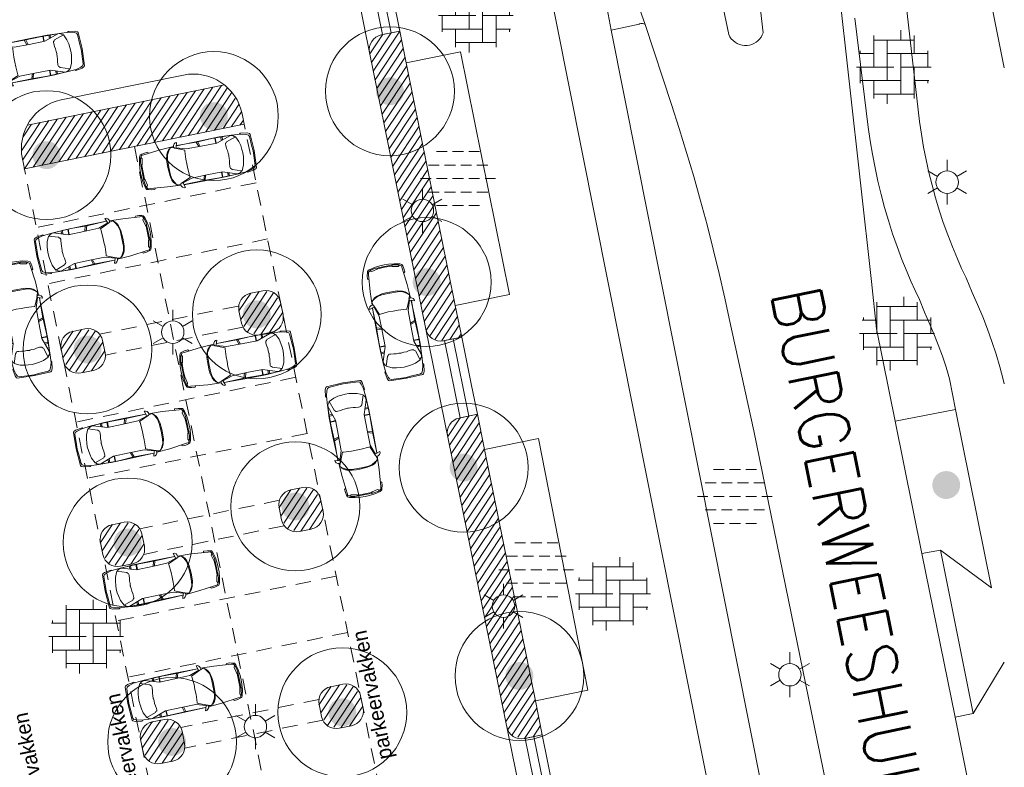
# Model space of a CAD drawing. Header units: metres. Extents: x 118578 to 118717, y 483740 to 483824.
# Tile 3 of 17: x 118617 to 118656, y 483777 to 483807. Entities that reach past the tile are written whole.
import ezdxf
from ezdxf.enums import TextEntityAlignment as Align

# ---------------------------------------------------------------- set-up
doc = ezdxf.new("R2010")
doc.units = ezdxf.units.M
doc.header["$MEASUREMENT"] = 0
doc.linetypes.add('DGN Style 2', pattern=[1.038539, 0.623123, -0.415416])
for name, color, linetype, lineweight in [('Barrier', 7, 'Continuous', 0), ('Kader', 7, 'Continuous', 0), ('Level 17', 7, 'Continuous', 0), ('Level 31', 7, 'Continuous', 0), ('Level 33', 7, 'Continuous', 0), ('Level 50', 7, 'Continuous', 0), ('Level 51', 7, 'Continuous', 0), ('Oml_ voetganger', 7, 'Continuous', 0), ('Omleiding OV', 7, 'Continuous', 0)]:
    doc.layers.add(name, color=color, linetype=linetype, lineweight=lineweight)
doc.styles.add('Style-LOW_RES_FILLED', font='LOW_RES_FILLED.shx')
doc.styles.add('Style-STANDARD', font='STANDARD.shx')

# ---------------------------------------------------------------- blocks, each defined once
blk = doc.blocks.new('OVERH')
at = {"layer": 'Barrier', "color": 7, "linetype": 'Continuous', "lineweight": 0}
for p, q in [((-0.811, 0), (-0.811, 1.262)), ((0.272, 1.083), (0.272, 1.475)), ((0.812, 0.541), (0.812, 1.261)), ((-0.811, 1.083), (0.812, 1.083)), ((-0.27, -0.541), (-0.27, 1.083)), ((-1.399, 0.541), (-0.811, 0.541)), ((-1.352, 0.541), (-1.352, 0.649)), ((-0.27, 0.541), (1.354, 0.541)), ((0.271, -1.082), (0.271, 0.541)), ((1.354, 0), (1.354, 0.647)), ((-1.5, 0), (0, 0)), ((-1.352, -0.649), (-1.352, 0)), ((0.271, 0), (1.5, 0)), ((0.812, -1.261), (0.812, 0)), ((-1.352, -0.541), (0.271, -0.541)), ((-0.811, -1.262), (-0.811, -0.541)), ((0.812, -0.541), (1.399, -0.541)), ((1.354, -0.647), (1.354, -0.541)), ((-0.811, -1.082), (0.812, -1.082)), ((-0.27, -1.475), (-0.27, -1.082))]:
    blk.add_line(p, q, dxfattribs=at)
blk = doc.blocks.new('ONVERH')
at = {"layer": 'Barrier', "color": 7, "linetype": 'Continuous', "lineweight": 0}
for p, q in [((-0.855, 1.081), (-0.422, 1.081)), ((-0.206, 1.081), (0.228, 1.081)), ((0.444, 1.081), (0.877, 1.081)), ((-1.18, 0.54), (-0.747, 0.54)), ((-0.53, 0.54), (-0.097, 0.54)), ((0.119, 0.54), (0.553, 0.54)), ((0.769, 0.54), (1.202, 0.54)), ((-1.491, -0.002), (-1.072, -0.002)), ((-0.855, -0.002), (-0.422, -0.002)), ((-0.206, -0.002), (0.228, -0.002)), ((0.444, -0.002), (0.877, -0.002)), ((1.094, -0.002), (1.509, -0.002)), ((-1.18, -0.543), (-0.747, -0.543)), ((-1.18, -0.543), (-0.747, -0.543)), ((-0.53, -0.543), (-0.097, -0.543)), ((0.119, -0.543), (0.553, -0.543)), ((0.769, -0.543), (1.202, -0.543)), ((-0.855, -1.085), (-0.422, -1.085)), ((-0.206, -1.085), (0.228, -1.085)), ((0.444, -1.085), (0.877, -1.085))]:
    blk.add_line(p, q, dxfattribs=at)
blk = doc.blocks.new('BOOM')
at = {"layer": 'Oml_ voetganger', "linetype": 'Continuous', "lineweight": 0}
h = blk.add_hatch(color=7, dxfattribs=at)
edge = h.paths.add_edge_path()
edge.add_arc((0, 0), 0.56, 0, 360)
blk = doc.blocks.new('LANTPL')
at = {"layer": 'Level 50', "color": 7, "linetype": 'Continuous', "lineweight": 13}
for p, q in [((0, 0.45), (0, 0.9)), ((-0.39, 0.225), (-0.78, 0.45)), ((0.779, 0.45), (0.389, 0.225)), ((-0.39, -0.225), (-0.78, -0.45)), ((0.779, -0.45), (0.389, -0.225)), ((0, -0.9), (0, -0.45))]:
    blk.add_line(p, q, dxfattribs=at)
blk.add_circle((0, 0), 0.45, dxfattribs=at)
blk = doc.blocks.new('AUTO')
at = {"layer": 'Level 51', "color": 7, "linetype": 'Continuous', "lineweight": 0}
for p, q in [((-1.978, 1.385), (-2.04, 1.584)), ((-1.927, 1.383), (-1.981, 1.586)), ((-1.28, 1.371), (-1.277, 1.585)), ((-1.26, 1.584), (-1.263, 1.371)), ((-1.041, 1.435), (-1.033, 1.576)), ((-0.994, 1.449), (-0.984, 1.572)), ((-0.605, 1.557), (-0.473, 1.54)), ((-4.407, 1.179), (-4.422, 0.525)), ((-2.004, 0.213), (-2.074, 0.016)), ((-1.951, 0.213), (-2.015, 0.012)), ((-1.305, 0.196), (-1.313, -0.017)), ((-1.296, -0.017), (-1.288, 0.196)), ((-1.071, 0.122), (-1.068, -0.017)), ((-1.024, 0.106), (-1.019, -0.019)), ((-0.64, -0.019), (-0.507, -0.008))]:
    blk.add_line(p, q, dxfattribs=at)
at = {"layer": 'Level 51', "color": 7, "linetype": 'Continuous', "lineweight": 0, "flags": 128}
for points in [[(-4.486, 0.852), (-4.479, 1.03), (-4.443, 1.256), (-4.386, 1.475), (-4.344, 1.553), (-4.283, 1.57), (-4.169, 1.598), (-4.029, 1.604), (-4.013, 1.578), (-4.01, 1.551)], [(-2.969, 1.608), (-3.514, 1.593), (-4.204, 1.535), (-4.301, 1.527), (-4.363, 1.413), (-4.398, 1.256), (-4.407, 1.179), (-4.374, 1.126), (-4.383, 0.852)], [(-2.973, 1.557), (-3.094, 1.59), (-3.149, 1.539), (-3.19, 1.477), (-3.28, 1.329), (-3.316, 1.146), (-3.327, 0.831), (-3.329, 0.827)], [(-2.845, 1.615), (-1.86, 1.606), (-1.095, 1.59), (-0.688, 1.556)], [(-2.841, 1.614), (-2.046, 1.585), (-1.392, 1.588), (-0.605, 1.557), (-0.221, 1.52), (-0.021, 1.461), (0.065, 1.415), (0.092, 1.355), (0.108, 0.943), (0.114, 0.753)], [(-4.374, 1.126), (-4.355, 1.154), (-4.299, 1.391), (-4.332, 1.458)], [(-3.155, 1.547), (-3.245, 1.453), (-3.297, 1.348), (-3.35, 1.146), (-3.361, 0.981), (-3.368, 0.829)], [(-2.933, 1.538), (-2.554, 1.369), (-2.565, 1.335), (-2.592, 1.011), (-2.593, 0.813)], [(-2.89, 1.542), (-2.494, 1.404), (-1.883, 1.382), (-1.245, 1.371), (-0.675, 1.55), (-0.587, 1.541), (-0.535, 1.515), (-0.475, 1.462), (-0.458, 1.462), (-0.361, 1.242), (-0.33, 1.068), (-0.311, 0.911), (-0.303, 0.762)], [(-0.458, 1.462), (-0.843, 1.341), (-0.867, 1.308), (-0.904, 1.289), (-0.913, 1.255), (-0.913, 1.202), (-0.905, 1.08), (-0.887, 0.984), (-0.888, 0.879), (-0.882, 0.791), (-0.88, 0.775)], [(-0.282, 1.522), (-0.238, 1.557), (0.033, 1.511), (0.12, 1.467), (0.137, 1.433), (0.154, 0.738)], [(-4.486, 0.852), (-4.486, 0.675), (-4.461, 0.447), (-4.415, 0.227), (-4.374, 0.146), (-4.314, 0.127), (-4.201, 0.096), (-4.061, 0.082), (-4.045, 0.109), (-4.041, 0.134)], [(-3.003, 0.033), (-3.546, 0.071), (-4.234, 0.159), (-4.331, 0.17), (-4.387, 0.287), (-4.417, 0.445), (-4.422, 0.525), (-4.386, 0.576), (-4.383, 0.852)], [(-3.187, 0.102), (-3.271, 0.201), (-3.32, 0.306), (-3.364, 0.511), (-3.368, 0.677), (-3.368, 0.829)], [(-2.986, 0.09), (-3.128, 0.056), (-3.178, 0.11), (-3.219, 0.174), (-3.302, 0.325), (-3.33, 0.509), (-3.327, 0.824), (-3.329, 0.827)], [(-2.963, 0.103), (-2.579, 0.255), (-2.586, 0.29), (-2.601, 0.613), (-2.593, 0.813)], [(-4.386, 0.576), (-4.369, 0.545), (-4.323, 0.307), (-4.359, 0.244)], [(-2.921, 0.096), (-2.518, 0.216), (-1.908, 0.211), (-1.27, 0.196), (-0.708, -0.008), (-0.622, -0.003), (-0.568, 0.021), (-0.506, 0.071), (-0.489, 0.07), (-0.382, 0.284), (-0.34, 0.458), (-0.318, 0.615), (-0.303, 0.762)], [(-2.875, 0.02), (-2.079, 0.015), (-1.427, -0.017), (-0.64, -0.019), (-0.252, 0.001), (-0.052, 0.053), (0.038, 0.095), (0.067, 0.154), (0.1, 0.564), (0.114, 0.753)], [(-0.489, 0.07), (-0.869, 0.206), (-0.892, 0.243), (-0.926, 0.262), (-0.933, 0.297), (-0.931, 0.35), (-0.917, 0.471), (-0.896, 0.566), (-0.893, 0.672), (-0.881, 0.758), (-0.88, 0.775)], [(-0.315, 0.002), (-0.273, -0.033), (0, 0), (0.088, 0.039), (0.108, 0.075), (0.154, 0.738)], [(-2.879, 0.023), (-1.894, -0.012), (-1.131, -0.03), (-0.722, -0.014)]]:
    blk.add_lwpolyline(points, dxfattribs=at)
for points in [[(-2.814, 1.738), (-2.867, 1.738), (-2.92, 1.702), (-2.964, 1.642), (-2.974, 1.583), (-2.948, 1.537), (-2.896, 1.537), (-2.876, 1.554), (-2.814, 1.738)], [(-2.853, -0.104), (-2.906, -0.101), (-2.959, -0.063), (-2.999, -0.002), (-3.007, 0.06), (-2.977, 0.103), (-2.925, 0.101), (-2.908, 0.082), (-2.853, -0.104)]]:
    blk.add_lwpolyline(points, close=True, dxfattribs=at)

msp = doc.modelspace()

# ---------------------------------------------------------------- linework, layer by layer
at = {"layer": 'Kader', "color": 1, "linetype": 'Continuous', "lineweight": 13}
for p, q in [((118629.904, 483811.059), (118630.944, 483805.954)), ((118632.155, 483806.813), (118631.412, 483806.662)), ((118630.944, 483805.954), (118639.005, 483766.37)), ((118623.474, 483805.052), (118618.574, 483804.055)), ((118625.117, 483804.659), (118617.216, 483803.05)), ((118625.915, 483803.086), (118617.096, 483801.29)), ((118634.642, 483794.544), (118633.91, 483794.395)), ((118635.269, 483791.447), (118634.541, 483791.299)), ((118637.876, 483778.588), (118637.159, 483778.442))]:
    msp.add_line(p, q, dxfattribs=at)
at = {"layer": 'Kader', "color": 96, "linetype": 'Continuous', "lineweight": 0}
for p, q in [((118630.954, 483805.904), (118631.462, 483806.672)), ((118631.025, 483805.558), (118631.809, 483806.742)), ((118631.095, 483805.211), (118632.155, 483806.813)), ((118631.166, 483804.865), (118632.225, 483806.466)), ((118631.236, 483804.518), (118632.296, 483806.119)), ((118631.307, 483804.172), (118632.366, 483805.773)), ((118631.377, 483803.825), (118632.436, 483805.426)), ((118631.448, 483803.479), (118632.507, 483805.079)), ((118623.678, 483802.631), (118625.005, 483804.636)), ((118631.519, 483803.133), (118632.577, 483804.732)), ((118621.946, 483802.278), (118623.273, 483804.283)), ((118622.293, 483802.349), (118623.619, 483804.354)), ((118622.639, 483802.419), (118623.966, 483804.424)), ((118622.986, 483802.49), (118624.312, 483804.495)), ((118623.332, 483802.56), (118624.659, 483804.565)), ((118624.025, 483802.701), (118625.234, 483804.529)), ((118624.371, 483802.772), (118625.408, 483804.339)), ((118631.589, 483802.786), (118632.647, 483804.385)), ((118619.868, 483801.855), (118621.194, 483803.86)), ((118620.214, 483801.925), (118621.541, 483803.93)), ((118620.56, 483801.996), (118621.887, 483804.001)), ((118620.907, 483802.066), (118622.234, 483804.071)), ((118621.253, 483802.137), (118622.58, 483804.142)), ((118621.6, 483802.208), (118622.926, 483804.213)), ((118624.718, 483802.843), (118625.557, 483804.111)), ((118625.064, 483802.913), (118625.697, 483803.869)), ((118631.66, 483802.44), (118632.717, 483804.038)), ((118617.789, 483801.432), (118619.116, 483803.437)), ((118618.135, 483801.502), (118619.462, 483803.507)), ((118618.482, 483801.573), (118619.808, 483803.578)), ((118618.828, 483801.643), (118620.155, 483803.648)), ((118619.175, 483801.714), (118620.501, 483803.719)), ((118619.521, 483801.784), (118620.848, 483803.789)), ((118625.411, 483802.984), (118625.805, 483803.579)), ((118631.73, 483802.093), (118632.788, 483803.692)), ((118616.979, 483802.02), (118617.73, 483803.154)), ((118617.025, 483801.637), (118618.076, 483803.225)), ((118617.043, 483802.57), (118617.383, 483803.084)), ((118617.096, 483801.29), (118618.423, 483803.295)), ((118617.442, 483801.361), (118618.769, 483803.366)), ((118625.757, 483803.054), (118625.883, 483803.244)), ((118631.801, 483801.747), (118632.858, 483803.345)), ((118631.871, 483801.4), (118632.928, 483802.998)), ((118631.942, 483801.054), (118632.999, 483802.651)), ((118632.012, 483800.707), (118633.069, 483802.304)), ((118632.083, 483800.361), (118633.139, 483801.958)), ((118632.153, 483800.015), (118633.21, 483801.611)), ((118632.224, 483799.668), (118633.28, 483801.264)), ((118632.295, 483799.322), (118633.35, 483800.917)), ((118632.365, 483798.975), (118633.42, 483800.57)), ((118632.436, 483798.629), (118633.491, 483800.223)), ((118632.506, 483798.282), (118633.561, 483799.877)), ((118632.577, 483797.936), (118633.631, 483799.53)), ((118632.647, 483797.589), (118633.702, 483799.183)), ((118632.718, 483797.243), (118633.772, 483798.836)), ((118632.788, 483796.897), (118633.842, 483798.489)), ((118632.859, 483796.55), (118633.913, 483798.143)), ((118632.93, 483796.204), (118633.983, 483797.796)), ((118633, 483795.857), (118634.053, 483797.449)), ((118633.071, 483795.511), (118634.123, 483797.102)), ((118633.141, 483795.164), (118634.194, 483796.755)), ((118625.776, 483795.25), (118626.52, 483796.375)), ((118625.894, 483794.975), (118626.819, 483796.374)), ((118626.045, 483794.751), (118627.085, 483796.322)), ((118633.222, 483794.834), (118634.264, 483796.408)), ((118625.705, 483795.597), (118626.174, 483796.304)), ((118626.298, 483794.68), (118627.249, 483796.117)), ((118633.374, 483794.61), (118634.334, 483796.062)), ((118626.579, 483794.652), (118627.385, 483795.869)), ((118633.575, 483794.46), (118634.405, 483795.715)), ((118626.926, 483794.723), (118627.455, 483795.523)), ((118633.84, 483794.409), (118634.475, 483795.368)), ((118618.568, 483794.065), (118619.036, 483794.772)), ((118618.638, 483793.718), (118619.382, 483794.843)), ((118618.756, 483793.443), (118619.681, 483794.842)), ((118618.907, 483793.219), (118619.947, 483794.79)), ((118634.165, 483794.447), (118634.545, 483795.021)), ((118619.16, 483793.148), (118620.111, 483794.585)), ((118634.512, 483794.517), (118634.616, 483794.674)), ((118619.441, 483793.12), (118620.247, 483794.338)), ((118619.788, 483793.191), (118620.317, 483793.991)), ((118634.08, 483790.556), (118634.576, 483791.306)), ((118634.15, 483790.209), (118634.923, 483791.376)), ((118634.221, 483789.863), (118635.269, 483791.447)), ((118634.291, 483789.516), (118635.339, 483791.1)), ((118634.362, 483789.17), (118635.41, 483790.753)), ((118634.432, 483788.823), (118635.48, 483790.407)), ((118634.503, 483788.477), (118635.55, 483790.06)), ((118634.574, 483788.131), (118635.621, 483789.713)), ((118634.644, 483787.784), (118635.691, 483789.366)), ((118634.715, 483787.438), (118635.761, 483789.019)), ((118627.383, 483787.36), (118628.127, 483788.484)), ((118627.501, 483787.085), (118628.426, 483788.483)), ((118627.652, 483786.86), (118628.692, 483788.432)), ((118634.785, 483787.091), (118635.831, 483788.673)), ((118627.312, 483787.706), (118627.78, 483788.414)), ((118627.905, 483786.79), (118628.856, 483788.227)), ((118634.856, 483786.745), (118635.902, 483788.326)), ((118628.186, 483786.761), (118628.992, 483787.979)), ((118628.532, 483786.832), (118629.062, 483787.632)), ((118634.926, 483786.398), (118635.972, 483787.979)), ((118634.997, 483786.052), (118636.042, 483787.632)), ((118635.067, 483785.705), (118636.113, 483787.285)), ((118620.143, 483786.313), (118620.611, 483787.021)), ((118620.213, 483785.967), (118620.957, 483787.091)), ((118620.331, 483785.692), (118621.257, 483787.09)), ((118620.483, 483785.467), (118621.522, 483787.039)), ((118635.138, 483785.359), (118636.183, 483786.939)), ((118620.736, 483785.397), (118621.686, 483786.834)), ((118621.017, 483785.368), (118621.822, 483786.586)), ((118635.208, 483785.013), (118636.253, 483786.592)), ((118621.363, 483785.439), (118621.893, 483786.239)), ((118635.279, 483784.666), (118636.324, 483786.245)), ((118635.35, 483784.32), (118636.394, 483785.898)), ((118635.42, 483783.973), (118636.464, 483785.551)), ((118635.491, 483783.627), (118636.535, 483785.205)), ((118635.561, 483783.28), (118636.605, 483784.858)), ((118635.632, 483782.934), (118636.675, 483784.511)), ((118635.702, 483782.587), (118636.746, 483784.164)), ((118635.773, 483782.241), (118636.816, 483783.817)), ((118635.843, 483781.895), (118636.886, 483783.47)), ((118635.914, 483781.548), (118636.956, 483783.124)), ((118635.985, 483781.202), (118637.027, 483782.777)), ((118636.055, 483780.855), (118637.097, 483782.43)), ((118636.126, 483780.509), (118637.167, 483782.083)), ((118636.196, 483780.162), (118637.238, 483781.736)), ((118636.267, 483779.816), (118637.308, 483781.39)), ((118636.337, 483779.469), (118637.378, 483781.043)), ((118628.919, 483779.816), (118629.387, 483780.523)), ((118628.99, 483779.469), (118629.734, 483780.594)), ((118629.107, 483779.194), (118630.033, 483780.593)), ((118629.259, 483778.97), (118630.298, 483780.541)), ((118636.408, 483779.123), (118637.449, 483780.696)), ((118629.512, 483778.899), (118630.463, 483780.336)), ((118636.51, 483778.824), (118637.519, 483780.349)), ((118629.793, 483778.871), (118630.598, 483780.088)), ((118630.139, 483778.942), (118630.669, 483779.742)), ((118636.661, 483778.599), (118637.589, 483780.002)), ((118636.891, 483778.494), (118637.66, 483779.656)), ((118621.754, 483778.4), (118622.222, 483779.108)), ((118621.825, 483778.054), (118622.569, 483779.179)), ((118621.943, 483777.779), (118622.868, 483779.178)), ((118622.094, 483777.555), (118623.134, 483779.126)), ((118637.157, 483778.442), (118637.73, 483779.309)), ((118637.502, 483778.512), (118637.8, 483778.962)), ((118622.347, 483777.484), (118623.298, 483778.921)), ((118622.628, 483777.456), (118623.434, 483778.673)), ((118637.849, 483778.582), (118637.87, 483778.615)), ((118622.974, 483777.526), (118623.504, 483778.327))]:
    msp.add_line(p, q, dxfattribs=at)
at = {"layer": 'Kader', "color": 1, "linetype": 'DGN Style 2', "lineweight": 13}
for p, q in [((118625.832, 483803.492), (118633.335, 483766.648)), ((118621.506, 483802.188), (118625.439, 483782.875)), ((118617.013, 483801.696), (118624.965, 483762.647)), ((118626.394, 483800.735), (118617.575, 483798.939)), ((118626.853, 483798.481), (118618.034, 483796.685)), ((118625.666, 483795.79), (118620.114, 483794.659)), ((118625.862, 483794.948), (118620.351, 483793.826)), ((118627.983, 483792.931), (118619.164, 483791.135)), ((118628.442, 483790.677), (118619.623, 483788.881)), ((118627.326, 483788), (118621.724, 483786.86)), ((118627.519, 483786.978), (118621.881, 483785.83)), ((118629.608, 483784.954), (118620.789, 483783.158)), ((118630.067, 483782.7), (118621.248, 483780.904)), ((118625.439, 483782.875), (118627.405, 483773.218)), ((118628.912, 483780.016), (118623.369, 483778.887)), ((118629.065, 483779.187), (118623.528, 483778.06))]:
    msp.add_line(p, q, dxfattribs=at)
at = {"layer": 'Kader', "color": 1, "linetype": 'Continuous', "lineweight": 13, "flags": 128}
for points in [[(118626.174, 483796.304), (118626.664, 483796.404)], [(118627.371, 483795.936), (118627.471, 483795.446)], [(118625.805, 483795.107), (118625.705, 483795.597)], [(118619.036, 483794.772), (118619.526, 483794.872)], [(118620.233, 483794.404), (118620.333, 483793.914)], [(118627.003, 483794.738), (118626.513, 483794.638)], [(118618.667, 483793.575), (118618.568, 483794.065)], [(118619.865, 483793.206), (118619.375, 483793.107)], [(118627.78, 483788.414), (118628.27, 483788.514)], [(118628.978, 483788.045), (118629.078, 483787.555)], [(118627.412, 483787.216), (118627.312, 483787.706)], [(118620.611, 483787.021), (118621.101, 483787.121)], [(118628.61, 483786.848), (118628.12, 483786.748)], [(118621.809, 483786.652), (118621.908, 483786.162)], [(118620.243, 483785.823), (118620.143, 483786.313)], [(118621.44, 483785.455), (118620.95, 483785.355)], [(118629.387, 483780.523), (118629.877, 483780.623)], [(118630.585, 483780.155), (118630.685, 483779.665)], [(118629.019, 483779.326), (118628.919, 483779.816)], [(118622.222, 483779.108), (118622.712, 483779.208)], [(118630.216, 483778.957), (118629.726, 483778.857)], [(118623.42, 483778.74), (118623.52, 483778.25)], [(118621.854, 483777.91), (118621.754, 483778.4)], [(118623.052, 483777.542), (118622.562, 483777.442)]]:
    msp.add_lwpolyline(points, dxfattribs=at)
at = {"layer": 'Kader', "color": 96, "linetype": 'Continuous', "lineweight": 0}
for centre in [(118631.761, 483804.404), (118624.698, 483803.407), (118617.982, 483801.842), (118633.235, 483796.751), (118626.418, 483795.454), (118619.625, 483794.048), (118634.717, 483789.31), (118627.968, 483787.754), (118621.239, 483786.308), (118636.958, 483780.953), (118629.849, 483779.495), (118623.021, 483778.308)]:
    msp.add_circle(centre, 2.585, dxfattribs=at)
at = {"layer": 'Kader', "color": 1, "linetype": 'Continuous', "lineweight": 13}
for centre in [(118631.532, 483806.074), (118634.66, 483790.711)]:
    msp.add_arc(centre, 0.6, 101.5104, 191.5104, dxfattribs=at)
at = {"layer": 'Kader', "color": 1, "linetype": 'Continuous', "lineweight": 13, "extrusion": (0, 0, -1)}
for centre, radius, start, end in [((-118623.873, 483803.093), 2, 78.4896, 168.4896), ((-118618.973, 483802.095), 2, 348.4896, 78.4896), ((-118626.783, 483795.816), 0.6, 78.4896, 168.4896), ((-118626.293, 483795.716), 0.6, 348.4896, 78.4896), ((-118626.883, 483795.326), 0.6, 168.4896, 258.4896), ((-118619.155, 483794.184), 0.6, 348.4896, 78.4896), ((-118619.645, 483794.284), 0.6, 78.4896, 168.4896), ((-118626.393, 483795.226), 0.6, 258.4896, 348.4896), ((-118633.79, 483794.983), 0.6, 258.4896, 348.4896), ((-118619.255, 483793.695), 0.6, 258.4896, 348.4896), ((-118619.745, 483793.794), 0.6, 168.4896, 258.4896), ((-118628.39, 483787.926), 0.6, 78.4896, 168.4896), ((-118627.9, 483787.826), 0.6, 348.4896, 78.4896), ((-118628.49, 483787.436), 0.6, 168.4896, 258.4896), ((-118620.731, 483786.433), 0.6, 348.4896, 78.4896), ((-118621.221, 483786.533), 0.6, 78.4896, 168.4896), ((-118628, 483787.336), 0.6, 258.4896, 348.4896), ((-118621.32, 483786.043), 0.6, 168.4896, 258.4896), ((-118620.831, 483785.943), 0.6, 258.4896, 348.4896), ((-118629.507, 483779.935), 0.6, 348.4896, 78.4896), ((-118629.997, 483780.035), 0.6, 78.4896, 168.4896), ((-118630.097, 483779.545), 0.6, 168.4896, 258.4896), ((-118622.342, 483778.52), 0.6, 348.4896, 78.4896), ((-118622.832, 483778.62), 0.6, 78.4896, 168.4896), ((-118629.607, 483779.445), 0.6, 258.4896, 348.4896), ((-118637.039, 483779.03), 0.6, 258.4896, 348.4896), ((-118622.932, 483778.13), 0.6, 168.4896, 258.4896), ((-118622.442, 483778.03), 0.6, 258.4896, 348.4896)]:
    msp.add_arc(centre, radius, start, end, dxfattribs=at)
at = {"layer": 'Kader', "color": 96, "linetype": 'Continuous', "lineweight": 0}
for p in [(118632.155, 483806.813), (118617.096, 483801.29), (118626.174, 483796.304), (118625.705, 483795.597), (118619.036, 483794.772), (118618.568, 483794.065), (118635.269, 483791.447), (118627.78, 483788.414), (118627.312, 483787.706), (118620.611, 483787.021), (118620.143, 483786.313), (118629.387, 483780.523), (118628.919, 483779.816), (118622.222, 483779.108), (118621.754, 483778.4)]:
    msp.add_point(p, dxfattribs=at)
at = {"layer": 'Level 17', "color": 7, "linetype": 'Continuous', "lineweight": 0}
for p, q in [((118641.997, 483807.083), (118640.586, 483811.083)), ((118639.864, 483810.907), (118640.643, 483806.853)), ((118632.155, 483806.813), (118632.412, 483805.543)), ((118640.643, 483806.853), (118648.207, 483768.849)), ((118632.412, 483805.543), (118634.383, 483795.817)), ((118634.383, 483795.817), (118634.642, 483794.544)), ((118654.46, 483791.641), (118652.033, 483791.176)), ((118635.269, 483791.447), (118635.556, 483790.03)), ((118652.033, 483791.176), (118653.103, 483785.86)), ((118635.556, 483790.03), (118637.598, 483779.959)), ((118653.103, 483785.86), (118653.851, 483785.997)), ((118654.437, 483779.296), (118653.103, 483785.86)), ((118653.851, 483785.997), (118655.163, 483779.446)), ((118637.598, 483779.959), (118637.876, 483778.588)), ((118655.163, 483779.446), (118654.437, 483779.296))]:
    msp.add_line(p, q, dxfattribs=at)
at = {"layer": 'Level 17', "color": 7, "linetype": 'Continuous', "lineweight": 0, "flags": 128}
for points in [[(118654.853, 483822.346), (118654.845, 483822.332), (118654.689, 483822.009), (118654.547, 483821.681), (118654.419, 483821.346), (118654.306, 483821.006), (118654.207, 483820.662), (118654.123, 483820.314), (118654.054, 483819.962), (118654, 483819.608), (118653.962, 483819.252), (118653.939, 483818.894), (118653.931, 483818.536), (118653.938, 483818.178), (118653.961, 483817.82), (118654, 483817.464), (118654.053, 483817.11), (118656.412, 483805.35)], [(118633.329, 483819.938), (118633.649, 483819.675), (118633.959, 483819.4), (118634.259, 483819.114), (118634.548, 483818.817), (118634.825, 483818.509), (118635.09, 483818.191), (118635.343, 483817.863), (118635.584, 483817.525), (118635.812, 483817.179), (118636.026, 483816.825), (118636.227, 483816.462), (118636.415, 483816.093), (118636.588, 483815.716), (118636.747, 483815.333), (118636.891, 483814.945), (118641.028, 483794.161), (118646.388, 483767.232)], [(118656.412, 483792.673), (118656.37, 483792.847), (118656.232, 483793.358), (118656.081, 483793.865), (118655.916, 483794.368), (118655.737, 483794.867), (118655.545, 483795.36), (118655.34, 483795.848), (118655.121, 483796.33), (118654.878, 483796.924), (118654.701, 483797.3), (118654.532, 483797.68), (118654.331, 483798.161), (118654.142, 483798.648), (118653.965, 483799.139), (118653.801, 483799.634), (118653.65, 483800.134), (118653.511, 483800.637), (118653.385, 483801.144), (118653.273, 483801.653), (118653.173, 483802.166), (118653.086, 483802.68), (118653.013, 483803.197), (118651.488, 483816.553)], [(118652.033, 483791.176), (118651.289, 483794.875), (118651.077, 483796.779), (118649.756, 483808.661)], [(118645.142, 483807.692), (118645.355, 483806.683), (118645.401, 483806.592), (118645.459, 483806.508), (118645.529, 483806.433), (118645.608, 483806.369), (118645.695, 483806.316), (118645.789, 483806.275), (118645.888, 483806.249), (118645.989, 483806.236), (118646.091, 483806.237), (118646.187, 483806.251), (118646.28, 483806.278), (118646.368, 483806.317), (118646.451, 483806.367), (118646.526, 483806.428), (118646.593, 483806.498), (118646.65, 483806.576), (118646.696, 483806.661), (118646.731, 483806.751), (118646.586, 483808.015)], [(118641.997, 483807.083), (118641.946, 483807.112), (118641.889, 483807.126), (118641.831, 483807.125), (118641.775, 483807.108), (118641.758, 483807.097), (118640.643, 483806.853)], [(118650.539, 483770.416), (118646.356, 483790.787), (118645.377, 483795.294), (118645.2, 483796.111), (118644.974, 483797.092), (118644.735, 483798.069), (118644.485, 483799.044), (118644.223, 483800.016), (118643.949, 483800.984), (118643.663, 483801.949), (118643.365, 483802.91), (118643.056, 483803.868), (118641.997, 483807.083)], [(118654.46, 483791.641), (118654.217, 483792.876), (118654.078, 483793.332), (118653.927, 483793.784), (118653.764, 483794.231), (118653.59, 483794.674), (118653.403, 483795.113), (118653.205, 483795.546), (118653.003, 483796.048), (118652.831, 483796.413), (118652.666, 483796.781), (118652.508, 483797.152), (118652.303, 483797.661), (118652.111, 483798.174), (118651.931, 483798.692), (118651.764, 483799.214), (118651.609, 483799.741), (118651.468, 483800.27), (118651.339, 483800.803), (118651.224, 483801.339), (118651.121, 483801.878), (118651.032, 483802.419), (118650.956, 483802.962), (118650.42, 483807.336)], [(118632.412, 483805.543), (118634.599, 483805.991), (118636.555, 483796.258), (118634.383, 483795.817)], [(118654.46, 483791.641), (118655.898, 483784.486), (118653.851, 483785.997)], [(118637.598, 483779.959), (118639.697, 483780.383), (118637.723, 483790.475), (118635.556, 483790.03)], [(118655.163, 483779.446), (118656.412, 483781.512)], [(118656.412, 483768.908), (118656.342, 483769.321), (118656.244, 483769.99), (118656.161, 483770.661), (118654.437, 483779.296)]]:
    msp.add_lwpolyline(points, dxfattribs=at)
at = {"layer": 'Level 31', "color": 7, "linetype": 'Continuous', "lineweight": 0}
for p, q in [((118631.526, 483809.91), (118632.155, 483806.813)), ((118637.876, 483778.588), (118638.503, 483775.491))]:
    msp.add_line(p, q, dxfattribs=at)
at = {"layer": 'Level 31', "color": 7, "linetype": 'Continuous', "lineweight": 0, "flags": 128}
for points in [[(118632.155, 483806.813), (118631.468, 483806.674), (118630.84, 483809.771), (118631.526, 483809.91)], [(118635.269, 483791.447), (118634.583, 483791.308), (118633.955, 483794.405), (118634.642, 483794.544)], [(118634.642, 483794.544), (118635.036, 483792.599), (118635.269, 483791.447)], [(118638.503, 483775.491), (118637.817, 483775.352), (118637.189, 483778.449), (118637.876, 483778.588)]]:
    msp.add_lwpolyline(points, dxfattribs=at)
at = {"layer": 'Level 33', "color": 7, "linetype": 'Continuous', "lineweight": 0}
for p, q in [((118631.811, 483806.743), (118631.183, 483809.841)), ((118634.927, 483791.377), (118634.299, 483794.475)), ((118638.161, 483775.421), (118637.533, 483778.519))]:
    msp.add_line(p, q, dxfattribs=at)

# ---------------------------------------------------------------- block references
at = {"layer": 'Barrier', "color": 7, "linetype": 'Continuous', "lineweight": 0}
for name, p in [('OVERH', (118635.206, 483807.436)), ('OVERH', (118651.983, 483805.374)), ('ONVERH', (118634.483, 483800.905)), ('OVERH', (118652.108, 483794.686)), ('ONVERH', (118645.593, 483788.155)), ('ONVERH', (118637.624, 483785.218)), ('OVERH', (118640.71, 483784.249)), ('OVERH', (118619.577, 483782.53))]:
    msp.add_blockref(name, p, dxfattribs=at)
at = {"layer": 'Level 50', "color": 7, "linetype": 'Continuous', "lineweight": 13}
for p in [(118654.12, 483800.759), (118633.065, 483799.624), (118623.047, 483794.741), (118636.319, 483783.753), (118647.81, 483781.004), (118626.363, 483778.922)]:
    msp.add_blockref('LANTPL', p, dxfattribs=at)
at = {"layer": 'Level 51', "color": 7, "linetype": 'Continuous', "lineweight": 0, "extrusion": (0, 0, -1)}
for p, xscale, yscale, zscale, rotation in [((-118619.13, 483806.817), 0.9999992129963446, 0.9999992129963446, 0.9999992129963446, 170.2271733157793), ((-118626.031, 483802.732), 0.9999992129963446, 0.9999992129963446, 0.9999992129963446, 170.2271733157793), ((-118618.206, 483793.276), 0.9999992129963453, 0.9999992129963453, 0.9999992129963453, 260.2271733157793), ((-118633.131, 483793.169), 0.9999992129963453, 0.9999992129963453, 0.9999992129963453, 260.2271733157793), ((-118627.646, 483794.802), 0.9999992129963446, 0.9999992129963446, 0.9999992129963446, 170.2271733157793), ((-118629.167, 483792.43), 0.9999992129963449, 0.9999992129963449, 0.9999992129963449, 80.22717331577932)]:
    msp.add_blockref('AUTO', p, dxfattribs=dict(at, xscale=xscale, yscale=yscale, zscale=zscale, rotation=rotation))
at = {"layer": 'Level 51', "color": 7, "linetype": 'Continuous', "lineweight": 0, "xscale": 0.9999992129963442, "yscale": 0.9999992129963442, "zscale": 0.9999992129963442, "rotation": 193.2479701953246}
for p in [(118617.575, 483798.55), (118619.15, 483790.815), (118620.312, 483785.109), (118621.229, 483780.606)]:
    msp.add_blockref('AUTO', p, dxfattribs=at)
at = {"layer": 'Oml_ voetganger', "color": 7, "linetype": 'Continuous', "lineweight": 0}
for p in [(118631.761, 483804.404), (118624.698, 483803.407), (118617.982, 483801.842), (118633.235, 483796.751), (118626.418, 483795.454), (118619.625, 483794.048), (118634.717, 483789.31), (118654.082, 483788.612), (118627.968, 483787.754), (118621.239, 483786.308), (118636.958, 483780.953), (118629.849, 483779.495), (118623.021, 483778.308)]:
    msp.add_blockref('BOOM', p, dxfattribs=at)

# ---------------------------------------------------------------- texts
at = {"layer": 'Kader', "color": 7, "linetype": 'Continuous', "lineweight": 0, "style": 'Style-LOW_RES_FILLED'}
for p in [(118631.277, 483777.553), (118621.397, 483775.019), (118617.684, 483774.255)]:
    msp.add_text('parkeervakken', height=0.6, rotation=101.5583, dxfattribs=at).set_placement(p, align=Align.TOP_LEFT)
at = {"layer": 'Omleiding OV', "color": 7, "linetype": 'Continuous', "lineweight": 0, "style": 'Style-STANDARD'}
msp.add_text('BURGERWEESHUISPAD', height=2, rotation=281.6, dxfattribs=at).set_placement((118650.675, 483783.568), align=Align.MIDDLE_CENTER)

doc.saveas('drawing.dxf')
